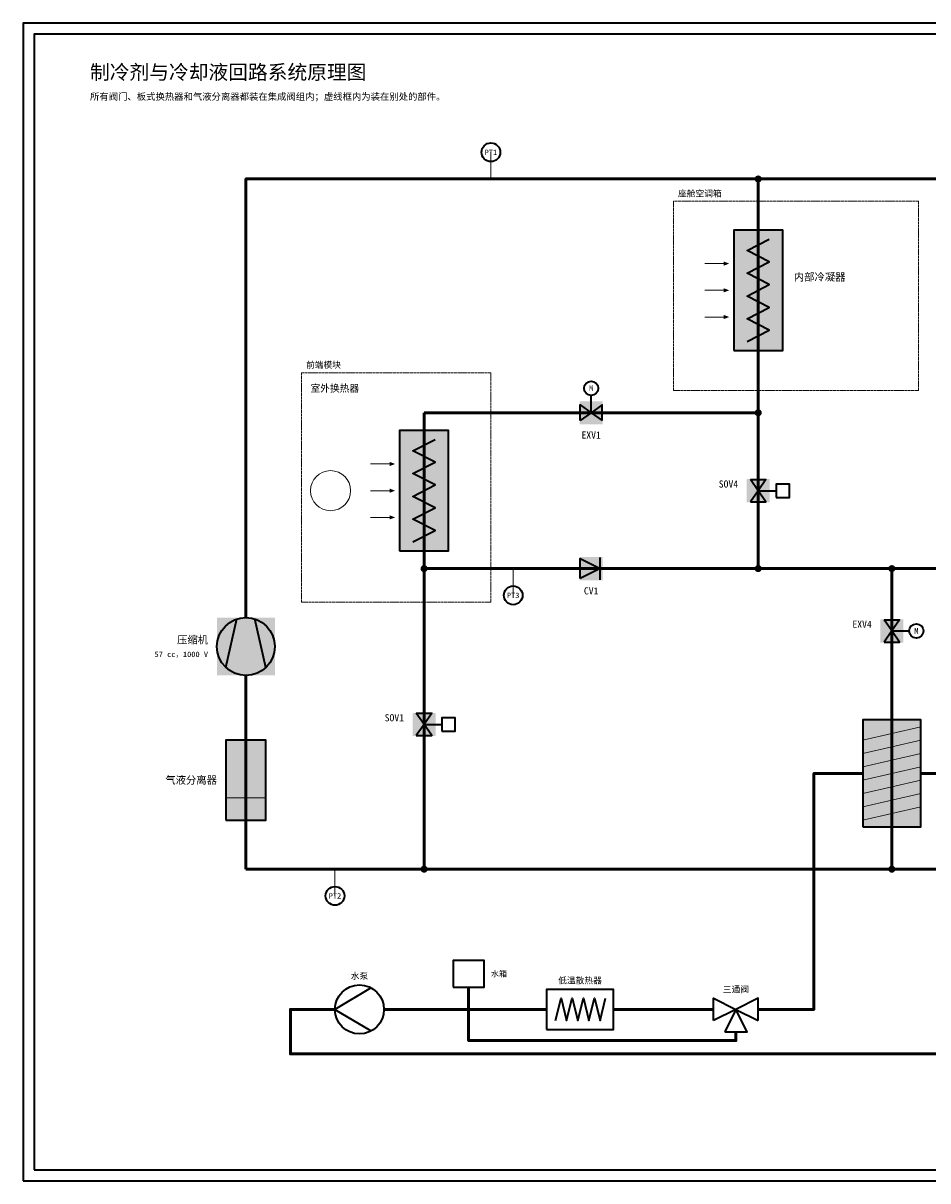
# Model space of a CAD drawing. Header units: millimetres. Extents: x 0 to 830, y 0 to 520.
# Tile 1 of 2: x 0 to 406, y 0 to 520. Entities that reach past the tile are written whole.
import ezdxf
from ezdxf.enums import TextEntityAlignment as Align

# ---------------------------------------------------------------- set-up
doc = ezdxf.new("R2010")
doc.units = ezdxf.units.MM
doc.linetypes.add('DASHED', pattern=[1.524, 1.27, -0.254])
for name, color, linetype, lineweight, true_color in [('AIR', 7, 'Continuous', 18, 0x7878c8), ('BOUNDARY', 7, 'DASHED', 18, 0x828282), ('COOLANT', 7, 'Continuous', 50, 0x1e8c46), ('FRAME', 7, 'Continuous', 35, 0x3c3c3c), ('PIPE', 7, 'Continuous', 50, 0x282828), ('SYMBOL', 7, 'Continuous', 35, 0x141414), ('TEXT', 7, 'Continuous', 18, 0x141414), ('THIN', 7, 'Continuous', 13, 0x6e6e6e)]:
    doc.layers.add(name, color=color, linetype=linetype, lineweight=lineweight, true_color=true_color)
doc.styles.add('ZH', font='simsun.ttc')

msp = doc.modelspace()

# ---------------------------------------------------------------- hatches: boundary and pattern name
at = {"true_color": 0xffffff}
for points in [[(319, 373), (341, 373), (341, 427), (319, 427)], [(249.8, 339.8), (260.2, 339.8), (260.2, 350.2), (249.8, 350.2)], [(169, 283), (191, 283), (191, 337), (169, 337)], [(324.8, 304.8), (335.2, 304.8), (335.2, 315.2), (324.8, 315.2)], [(249.8, 269.8), (260.2, 269.8), (260.2, 280.2), (249.8, 280.2)], [(87, 227), (113, 227), (113, 253), (87, 253)], [(384.8, 241.8), (395.2, 241.8), (395.2, 252.2), (384.8, 252.2)], [(174.8, 199.8), (185.2, 199.8), (185.2, 210.2), (174.8, 210.2)], [(377, 159), (403, 159), (403, 207), (377, 207)], [(91, 162), (109, 162), (109, 198), (91, 198)]]:
    msp.add_hatch(color=7, dxfattribs=at).paths.add_polyline_path(points)
at = {"layer": 'AIR'}
for points in [[(317, 412), (314.5, 412.95), (314.5, 411.05)], [(317, 400), (314.5, 400.95), (314.5, 399.05)], [(317, 388), (314.5, 388.95), (314.5, 387.05)], [(167, 322), (164.5, 322.95), (164.5, 321.05)], [(167, 310), (164.5, 310.95), (164.5, 309.05)], [(167, 298), (164.5, 298.95), (164.5, 297.05)]]:
    msp.add_hatch(color=7, dxfattribs=at).paths.add_polyline_path(points)
at = {"layer": 'SYMBOL'}
for points in [[(331.6, 450), (331.48, 450.61), (331.13, 451.13), (330.61, 451.48), (330, 451.6), (329.39, 451.48), (328.87, 451.13), (328.52, 450.61), (328.4, 450), (328.52, 449.39), (328.87, 448.87), (329.39, 448.52), (330, 448.4), (330.61, 448.52), (331.13, 448.87), (331.48, 449.39)], [(331.6, 345), (331.48, 345.61), (331.13, 346.13), (330.61, 346.48), (330, 346.6), (329.39, 346.48), (328.87, 346.13), (328.52, 345.61), (328.4, 345), (328.52, 344.39), (328.87, 343.87), (329.39, 343.52), (330, 343.4), (330.61, 343.52), (331.13, 343.87), (331.48, 344.39)], [(181.6, 275), (181.48, 275.61), (181.13, 276.13), (180.61, 276.48), (180, 276.6), (179.39, 276.48), (178.87, 276.13), (178.52, 275.61), (178.4, 275), (178.52, 274.39), (178.87, 273.87), (179.39, 273.52), (180, 273.4), (180.61, 273.52), (181.13, 273.87), (181.48, 274.39)], [(331.6, 275), (331.48, 275.61), (331.13, 276.13), (330.61, 276.48), (330, 276.6), (329.39, 276.48), (328.87, 276.13), (328.52, 275.61), (328.4, 275), (328.52, 274.39), (328.87, 273.87), (329.39, 273.52), (330, 273.4), (330.61, 273.52), (331.13, 273.87), (331.48, 274.39)], [(391.6, 275), (391.48, 275.61), (391.13, 276.13), (390.61, 276.48), (390, 276.6), (389.39, 276.48), (388.87, 276.13), (388.52, 275.61), (388.4, 275), (388.52, 274.39), (388.87, 273.87), (389.39, 273.52), (390, 273.4), (390.61, 273.52), (391.13, 273.87), (391.48, 274.39)], [(181.6, 140), (181.48, 140.61), (181.13, 141.13), (180.61, 141.48), (180, 141.6), (179.39, 141.48), (178.87, 141.13), (178.52, 140.61), (178.4, 140), (178.52, 139.39), (178.87, 138.87), (179.39, 138.52), (180, 138.4), (180.61, 138.52), (181.13, 138.87), (181.48, 139.39)], [(391.6, 140), (391.48, 140.61), (391.13, 141.13), (390.61, 141.48), (390, 141.6), (389.39, 141.48), (388.87, 141.13), (388.52, 140.61), (388.4, 140), (388.52, 139.39), (388.87, 138.87), (389.39, 138.52), (390, 138.4), (390.61, 138.52), (391.13, 138.87), (391.48, 139.39)]]:
    msp.add_hatch(color=7, dxfattribs=at).paths.add_polyline_path(points)

# ---------------------------------------------------------------- linework, layer by layer
at = {"layer": 'AIR'}
for points in [[(306, 412), (316, 412)], [(306, 400), (316, 400)], [(306, 388), (316, 388)], [(156, 322), (166, 322)], [(156, 310), (166, 310)], [(156, 298), (166, 298)]]:
    msp.add_lwpolyline(points, dxfattribs=at)
msp.add_circle((138, 310), 9, dxfattribs=at)
at = {"layer": 'BOUNDARY'}
for points in [[(292, 355), (402, 355), (402, 440), (292, 440)], [(125, 260), (210, 260), (210, 363), (125, 363)]]:
    msp.add_lwpolyline(points, close=True, dxfattribs=at)
at = {"layer": 'COOLANT'}
for points in [[(377, 183), (355, 183), (355, 77), (330, 77)], [(475, 77), (425, 77), (425, 183), (403, 183)], [(200, 77), (200, 87)], [(140, 77), (120, 77), (120, 57), (630, 57), (630, 77), (605, 77)], [(200, 77), (162, 77)], [(235, 77), (200, 77)], [(320, 67), (320, 63), (200, 63), (200, 77)], [(310, 77), (265, 77)]]:
    msp.add_lwpolyline(points, dxfattribs=at)
at = {"layer": 'FRAME'}
for points in [[(0, 0), (830, 0), (830, 520), (0, 520)], [(5, 5), (825, 5), (825, 515), (5, 515)]]:
    msp.add_lwpolyline(points, close=True, dxfattribs=at)
at = {"layer": 'PIPE'}
for points in [[(100, 253), (100, 450), (330, 450)], [(330, 450), (330, 345)], [(330, 450), (640, 450)], [(330, 345), (180, 345)], [(180, 345), (180, 275)], [(330, 345), (330, 275)], [(180, 275), (180, 140)], [(180, 275), (330, 275)], [(330, 275), (390, 275)], [(390, 275), (390, 220)], [(390, 275), (460, 275)], [(100, 140), (100, 227)], [(390, 220), (390, 140)], [(180, 140), (100, 140)], [(390, 140), (180, 140)], [(460, 140), (390, 140)]]:
    msp.add_lwpolyline(points, dxfattribs=at)
at = {"layer": 'SYMBOL'}
for points in [[(319, 373), (341, 373), (341, 427), (319, 427)], [(250, 341.5), (250, 348.5), (255, 345)], [(250, 341.5), (250, 348.5), (255, 345)], [(260, 341.5), (260, 348.5), (255, 345)], [(260, 341.5), (260, 348.5), (255, 345)], [(169, 283), (191, 283), (191, 337), (169, 337)], [(326.5, 315), (333.5, 315), (330, 310)], [(326.5, 315), (333.5, 315), (330, 310)], [(338, 307), (344, 307), (344, 313), (338, 313)], [(326.5, 305), (333.5, 305), (330, 310)], [(326.5, 305), (333.5, 305), (330, 310)], [(250, 270.5), (250, 279.5), (259, 275)], [(386.5, 252), (393.5, 252), (390, 247)], [(386.5, 252), (393.5, 252), (390, 247)], [(386.5, 242), (393.5, 242), (390, 247)], [(386.5, 242), (393.5, 242), (390, 247)], [(176.5, 210), (183.5, 210), (180, 205)], [(176.5, 210), (183.5, 210), (180, 205)], [(188, 202), (194, 202), (194, 208), (188, 208)], [(176.5, 200), (183.5, 200), (180, 205)], [(176.5, 200), (183.5, 200), (180, 205)], [(377, 159), (403, 159), (403, 207), (377, 207)], [(91, 162), (109, 162), (109, 198), (91, 198)], [(193, 87), (207, 87), (207, 99), (193, 99)], [(235, 68), (265, 68), (265, 86), (235, 86)], [(310, 72), (310, 82), (320, 77)], [(330, 72), (330, 82), (320, 77)], [(315, 67), (325, 67), (320, 77)]]:
    msp.add_lwpolyline(points, close=True, dxfattribs=at)
for points in [[(325, 377), (335, 382.11), (325, 387.22), (335, 392.33), (325, 397.44), (335, 402.56), (325, 407.67), (335, 412.78), (325, 417.89), (335, 423)], [(255, 345), (255, 353)], [(175, 287), (185, 292.11), (175, 297.22), (185, 302.33), (175, 307.44), (185, 312.56), (175, 317.67), (185, 322.78), (175, 327.89), (185, 333)], [(330, 310), (338, 310)], [(259, 270), (259, 280)], [(91, 230.6), (96, 252.4)], [(109, 230.6), (104, 252.4)], [(390, 247), (398, 247)], [(180, 205), (188, 205)], [(156, 86.5), (140, 77), (156, 67.5)], [(239, 72), (241.5, 82), (244, 72), (246.5, 82), (249, 72), (251.5, 82), (254, 72), (256.5, 82), (259, 72), (261.5, 82)]]:
    msp.add_lwpolyline(points, dxfattribs=at)
for centre, radius in [((210, 462), 4.2), ((255, 356), 3.2), ((220, 263), 4.2), ((100, 240), 13), ((401, 247), 3.2), ((140, 128), 4.2), ((151, 77), 11)]:
    msp.add_circle(centre, radius, dxfattribs=at)
at = {"layer": 'THIN'}
for points in [[(210, 450), (210, 462)], [(220, 275), (220, 263)], [(377, 198), (403, 204)], [(377, 192), (403, 198)], [(377, 186), (403, 192)], [(377, 180), (403, 186)], [(377, 174), (403, 180)], [(91, 172), (109, 172)], [(377, 168), (403, 174)], [(377, 162), (403, 168)], [(140, 140), (140, 128)]]:
    msp.add_lwpolyline(points, dxfattribs=at)

# ---------------------------------------------------------------- texts
at = {"layer": 'BOUNDARY', "style": 'ZH'}
for s, p in [('座舱空调箱', (294, 443.5)), ('前端模块', (127, 366.5))]:
    msp.add_text(s, height=2.8, dxfattribs=at).set_placement(p, align=Align.MIDDLE_LEFT)
at = {"layer": 'SYMBOL', "style": 'ZH'}
for p in [(255, 356), (401, 247)]:
    msp.add_text('M', height=2.6, dxfattribs=at).set_placement(p, align=Align.MIDDLE_CENTER)
at = {"layer": 'TEXT', "style": 'ZH'}
for s, height, p in [('制冷剂与冷却液回路系统原理图', 6.5, (30, 498)), ('所有阀门、板式换热器和气液分离器都装在集成阀组内；虚线框内为装在别处的部件。', 3, (30, 487)), ('内部冷凝器', 3.4, (346, 406)), ('室外换热器', 3.2, (129, 356)), ('水箱', 2.6, (210, 93))]:
    msp.add_text(s, height=height, dxfattribs=at).set_placement(p, align=Align.MIDDLE_LEFT)
for s, height, p in [('PT1', 2.4, (210, 462)), ('EXV1', 3.2, (255, 335)), ('CV1', 3.2, (255, 265)), ('PT3', 2.4, (220, 263)), ('PT2', 2.4, (140, 128)), ('水泵', 2.8, (151, 92)), ('低温散热器', 2.8, (250, 90)), ('三通阀', 2.8, (320, 86))]:
    msp.add_text(s, height=height, dxfattribs=at).set_placement(p, align=Align.MIDDLE_CENTER)
for s, height, p in [('SOV4', 3.2, (321, 313)), ('EXV4', 3.2, (381, 250)), ('压缩机', 3.4, (83, 243)), ('57 cc，1000 V', 2.4, (83, 236.5)), ('SOV1', 3.2, (171, 208)), ('气液分离器', 3.4, (87, 180))]:
    msp.add_text(s, height=height, dxfattribs=at).set_placement(p, align=Align.MIDDLE_RIGHT)

doc.saveas('drawing.dxf')
